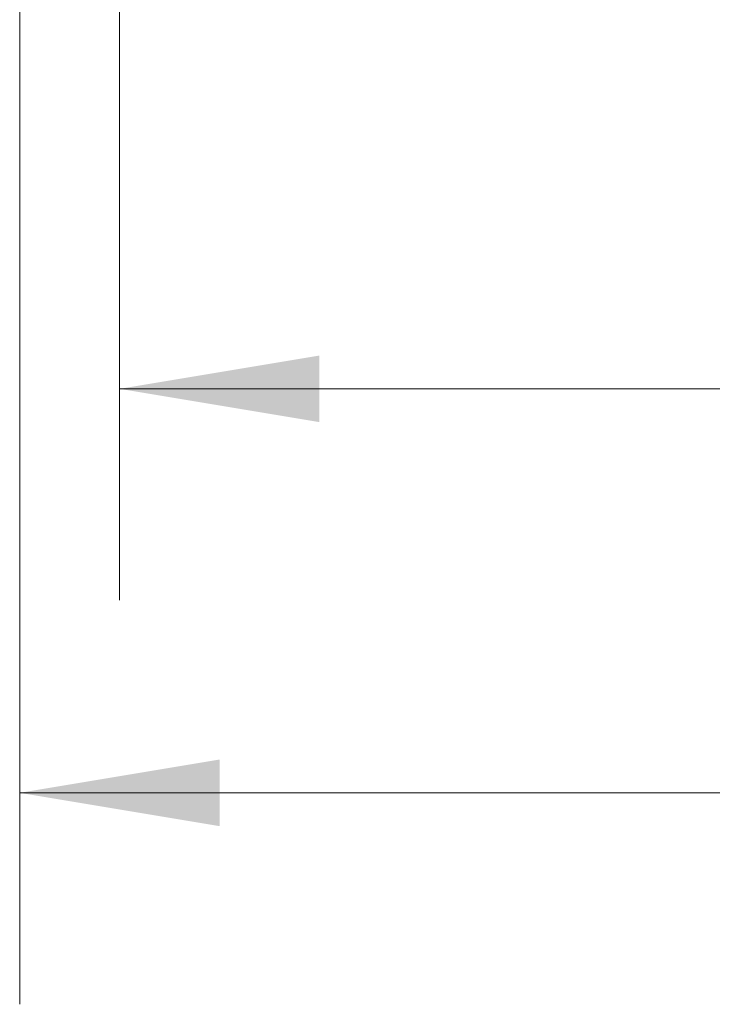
# Model space of a CAD drawing. Header units: millimetres. Extents: x 10 to 272, y 8 to 208.
# Tile 10 of 39: x 47 to 57, y 76 to 91. Entities that reach past the tile are written whole.
import ezdxf

# ---------------------------------------------------------------- set-up
doc = ezdxf.new("R2010")
doc.units = ezdxf.units.MM
doc.styles.add('SLDTEXTSTYLE0', font='TXT', dxfattribs={"width": 0.75})
doc.dimstyles.new('SLDDIMSTYLE0', dxfattribs={"dimtxt": 1.905, "dimasz": 3, "dimexe": 0, "dimexo": 0.0625, "dimgap": 0.47625, "dimtad": 0, "dimtih": 1, "dimtoh": 1, "dimdec": 1, "dimlfac": 1.5, "dimrnd": 1e-09, "dimzin": 12, "dimdsep": 46, "dimtxsty": 'SLDTEXTSTYLE0', "dimsah": 1, "dimcen": 0.09, "dimadec": 0, "dimazin": 3, "dimtfac": 1, "dimtdec": 1, "dimtofl": 0, "dimtmove": 0, "dimatfit": 3, "dimfxl": 1, "dimfrac": 2, "dimtolj": 1, "dimtzin": 12, "dimarcsym": 0})

# ---------------------------------------------------------------- blocks, each defined once
blk = doc.blocks.new('_D_5')
at = {"color": 7, "linetype": 'Continuous', "lineweight": 18}
for p, q in [((106.883, 103.748), (106.883, 76.317)), ((46.632, 102.573), (46.632, 76.317)), ((74.97, 81.004), (74.389, 81.004)), ((74.389, 81.004), (74.389, 77.98)), ((79.896, 81.004), (80.477, 81.004)), ((80.477, 81.004), (80.477, 77.98)), ((46.632, 79.492), (68.496, 79.492)), ((106.883, 79.492), (81.444, 79.492)), ((74.389, 77.98), (74.97, 77.98)), ((80.477, 77.98), (79.896, 77.98))]:
    blk.add_line(p, q, dxfattribs=at)
for points in [[(46.632, 79.492), (49.632, 78.992), (49.632, 79.992)], [(106.883, 79.492), (103.883, 79.992), (103.883, 78.992)]]:
    blk.add_solid(points, dxfattribs=at)
at = {"color": 7, "linetype": 'Continuous', "lineweight": 18, "char_height": 1.905, "attachment_point": 1, "style": 'SLDTEXTSTYLE0'}
for s, insert in [('90.1', (68.882, 80.435)), ('3.55', (74.97, 80.435))]:
    blk.add_mtext(s, dxfattribs=dict(at, insert=insert))
blk = doc.blocks.new('_D_6')
at = {"color": 7, "linetype": 'Continuous', "lineweight": 18}
for p, q in [((99.966, 101.292), (99.966, 82.383)), ((48.132, 100.948), (48.132, 82.383)), ((74.463, 87.07), (73.882, 87.07)), ((73.882, 87.07), (73.882, 84.046)), ((79.389, 87.07), (79.97, 87.07)), ((79.97, 87.07), (79.97, 84.046)), ((48.132, 85.558), (67.989, 85.558)), ((99.966, 85.558), (80.937, 85.558)), ((73.882, 84.046), (74.463, 84.046)), ((79.97, 84.046), (79.389, 84.046))]:
    blk.add_line(p, q, dxfattribs=at)
for points in [[(48.132, 85.558), (51.132, 85.058), (51.132, 86.058)], [(99.966, 85.558), (96.966, 86.058), (96.966, 85.058)]]:
    blk.add_solid(points, dxfattribs=at)
at = {"color": 7, "linetype": 'Continuous', "lineweight": 18, "char_height": 1.905, "attachment_point": 1, "style": 'SLDTEXTSTYLE0'}
for s, insert in [('77.8', (68.375, 86.502)), ('3.06', (74.463, 86.502))]:
    blk.add_mtext(s, dxfattribs=dict(at, insert=insert))

msp = doc.modelspace()

# ---------------------------------------------------------------- dimensions: what is measured, and where the dimension line sits
at = {"color": 7, "linetype": 'Continuous', "lineweight": 18}
for base, p1, p2, picture, middle in [((106.883, 79.492), (46.632, 103.843), (106.883, 105.018), '_D_5', (74.97, 79.492)), ((99.966, 85.558), (48.132, 102.218), (99.966, 102.562), '_D_6', (74.463, 85.558))]:
    dim = msp.add_linear_dim(base=base, p1=p1, p2=p2, dimstyle='SLDDIMSTYLE0', dxfattribs=at)
    dim.commit()
    dim.dimension.update_dxf_attribs({"geometry": picture, "text_midpoint": middle, "dimtype": 160})

doc.saveas('drawing.dxf')
